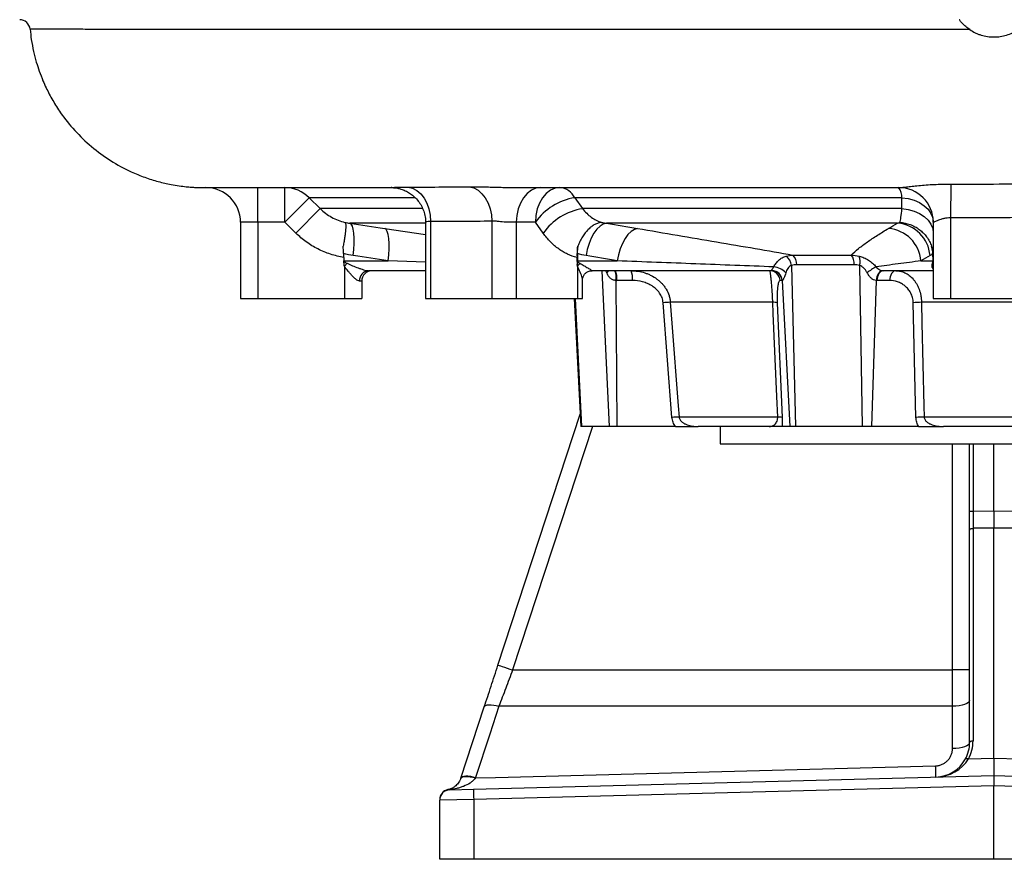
# Model space of a CAD drawing. Header units: millimetres. Extents: x 2377 to 3568, y 1016 to 5019.
# Tile 1 of 11: x 2410 to 2978, y 1016 to 1501. Entities that reach past the tile are written whole.
import ezdxf

# ---------------------------------------------------------------- set-up
doc = ezdxf.new("R2010")
doc.units = ezdxf.units.MM
doc.header["$LTSCALE"] = 2

msp = doc.modelspace()

# ---------------------------------------------------------------- linework, layer by layer
at = {"color": 7, "linetype": 'Continuous', "lineweight": 25}
for p, q in [((2947.56, 1405.77), (2947.46, 1386.23)), ((2517.47, 1403.71), (2517.5, 1403.71)), ((2547.46, 1383.71), (2547.46, 1403.71)), ((2563.09, 1383.71), (2563.09, 1403.71)), ((2624.45, 1403.71), (2624.38, 1403.71)), ((2563.09, 1383.71), (2577.1, 1397.85)), ((2577.1, 1397.85), (2583.46, 1391.55)), ((2730.46, 1397.85), (2734.94, 1391.55)), ((2919.38, 1391.55), (2919.35, 1397.85)), ((2569.45, 1377.4), (2583.46, 1391.55)), ((2919.38, 1391.55), (2734.94, 1391.55)), ((2537.46, 1383.71), (2537.46, 1339.71)), ((2563.09, 1383.71), (2547.46, 1383.71)), ((2547.46, 1383.71), (2547.46, 1339.71)), ((2569.45, 1377.4), (2563.09, 1383.71)), ((2644.27, 1383.76), (2644.27, 1339.71)), ((2647.19, 1384.12), (2647.19, 1339.71)), ((2682.55, 1384.3), (2682.55, 1339.71)), ((2707.74, 1383.71), (2696.69, 1383.71)), ((2696.69, 1383.71), (2696.69, 1339.71)), ((2712.24, 1377.4), (2707.74, 1383.71)), ((2916.79, 1383.13), (2748.83, 1383.13)), ((2937.46, 1383.71), (2937.46, 1339.71)), ((2947.46, 1386.23), (2947.46, 1339.71)), ((2596.95, 1365.58), (2597.17, 1361.4)), ((2731.96, 1365.58), (2732, 1361.4)), ((2856.34, 1364.74), (2890.12, 1364.74)), ((2937.07, 1365.58), (2937.23, 1361.4)), ((2597.17, 1361.4), (2622.79, 1361.4)), ((2597.17, 1361.25), (2597.17, 1361.4)), ((2597.46, 1358.25), (2598.95, 1359.98)), ((2731.95, 1358.37), (2731.76, 1363.41)), ((2732, 1361.4), (2754.98, 1361.4)), ((2891.73, 1359.12), (2858.6, 1359.12)), ((2930.37, 1361.4), (2937.23, 1361.4)), ((2597.46, 1358.25), (2597.46, 1339.71)), ((2644.27, 1355.71), (2611.41, 1355.71)), ((2732.05, 1358.25), (2732.05, 1339.71)), ((2844.27, 1355.71), (2740.38, 1355.71)), ((2855.62, 1358.76), (2857.85, 1265.71)), ((2894.92, 1358.76), (2896.4, 1265.71)), ((2937.46, 1355.71), (2908.57, 1355.71)), ((2607.46, 1349.71), (2606.18, 1349.71)), ((2607.46, 1349.71), (2607.46, 1339.71)), ((2734.98, 1339.71), (2734.98, 1350.46)), ((2754.25, 1350.03), (2754.83, 1265.71)), ((2763.78, 1350.02), (2754.7, 1350.02)), ((2850.22, 1350.02), (2849.02, 1350.02)), ((2850.27, 1350.03), (2854.65, 1265.71)), ((2904.57, 1350.03), (2901.88, 1265.71)), ((2912.19, 1350.02), (2904.92, 1350.02)), ((2537.46, 1339.71), (2547.46, 1339.71)), ((2547.46, 1339.71), (2597.46, 1339.71)), ((2597.46, 1339.71), (2607.46, 1339.71)), ((2644.27, 1339.71), (2647.19, 1339.71)), ((2647.19, 1339.71), (2682.55, 1339.71)), ((2682.55, 1339.71), (2696.69, 1339.71)), ((2696.69, 1339.71), (2732.05, 1339.71)), ((2730.15, 1339.71), (2734.03, 1265.71)), ((2732.05, 1339.71), (2734.98, 1339.71)), ((2786.58, 1270.98), (2781.49, 1337.24)), ((2844.8, 1337.45), (2785.64, 1337.45)), ((2847.36, 1337.24), (2850.2, 1270.98)), ((2927.48, 1270.98), (2925.88, 1337.24)), ((3014.29, 1337.45), (2930.64, 1337.45)), ((2937.46, 1339.71), (2947.46, 1339.71)), ((2947.46, 1339.71), (2997.46, 1339.71)), ((2686.13, 1127.87), (2733.66, 1272.8)), ((2847.64, 1271.19), (2790.72, 1271.19)), ((3012.71, 1271.19), (2932.22, 1271.19)), ((2734.32, 1265.71), (2734.03, 1265.71)), ((2750.28, 1265.71), (2734.32, 1265.71)), ((2754.83, 1265.71), (2750.28, 1265.71)), ((2788.7, 1265.71), (2754.83, 1265.71)), ((2842.75, 1265.71), (2801.62, 1265.71)), ((2814.46, 1265.71), (2814.46, 1255.71)), ((2854.65, 1265.71), (2850.2, 1265.71)), ((2857.85, 1265.71), (2854.65, 1265.71)), ((2896.4, 1265.71), (2857.85, 1265.71)), ((2901.88, 1265.71), (2896.4, 1265.71)), ((2928.98, 1265.71), (2901.88, 1265.71)), ((3001.54, 1265.71), (2943.38, 1265.71)), ((2814.46, 1255.71), (3130.46, 1255.71)), ((2958.46, 1216.9), (2958.46, 1255.71)), ((2972.46, 1216.95), (2972.46, 1255.71)), ((2958.46, 1216.9), (2960.43, 1216.9)), ((2958.46, 1205.9), (2958.46, 1216.9)), ((2960.43, 1216.9), (2972.46, 1216.95)), ((2972.46, 1216.95), (2972.46, 1206.95)), ((2972.46, 1216.95), (2984.5, 1216.9)), ((2958.46, 1083.21), (2958.46, 1205.9)), ((2972.46, 1206.95), (2960.43, 1206.9)), ((2960.43, 1206.9), (2960.43, 1084.21)), ((2972.46, 1074.09), (2972.46, 1206.95)), ((2984.5, 1206.9), (2972.46, 1206.95)), ((2664.75, 1062.67), (2678.24, 1103.81)), ((2955.47, 1072.76), (2956.28, 1074.38)), ((2957.76, 1073.7), (2972.46, 1074.09)), ((2972.46, 1074.09), (2972.46, 1064.09)), ((2972.46, 1074.09), (2987.17, 1073.7)), ((2672.06, 1056.22), (2972.46, 1064.09)), ((2972.46, 1064.09), (2972.46, 1058.09)), ((2972.46, 1064.09), (3272.86, 1056.22)), ((2972.46, 1058.09), (2672.11, 1050.23)), ((3272.81, 1050.23), (2972.46, 1058.09)), ((2972.46, 1015.71), (2972.46, 1058.09)), ((2658.31, 1055.86), (2672.06, 1056.22)), ((2672.11, 1050.23), (2652.46, 1049.87)), ((2652.46, 1015.71), (2652.46, 1049.87)), ((2672.11, 1050.23), (2672.11, 1015.71)), ((2672.11, 1015.71), (2652.46, 1015.71)), ((2972.46, 1015.71), (2672.11, 1015.71)), ((3272.81, 1015.71), (2972.46, 1015.71))]:
    msp.add_line(p, q, dxfattribs=at)
at = {"color": 8, "linetype": 'Continuous', "lineweight": 25}
for p, q in [((2642.53, 1391.55), (2583.46, 1391.55)), ((2644.27, 1383.13), (2600.52, 1383.13)), ((2620.71, 1380.1), (2644.27, 1376.62)), ((2644.27, 1360.66), (2622.79, 1361.4)), ((2746.09, 1355.71), (2750.28, 1265.71)), ((2730.62, 1339.71), (2734.32, 1265.71)), ((2960.43, 1255.71), (2960.43, 1216.9))]:
    msp.add_line(p, q, dxfattribs=at)
at = {"color": 7, "linetype": 'Continuous', "lineweight": 25, "flags": 128}
for points in [[(2624.77, 1403.7), (2624.45, 1403.71), (2624.45, 1403.71)], [(2634.27, 1404.05), (2636.85, 1403.4), (2639.3, 1402.08), (2641.54, 1400.14), (2643.48, 1397.65), (2645.06, 1394.7), (2646.24, 1391.38), (2646.95, 1387.82), (2647.19, 1384.12)], [(2669.71, 1404.2), (2672.26, 1403.5), (2674.68, 1402.15), (2676.89, 1400.19), (2678.81, 1397.71), (2680.39, 1394.77), (2681.56, 1391.49), (2682.29, 1387.96), (2682.55, 1384.3)], [(2710.83, 1403.71), (2708.07, 1403.33), (2705.42, 1402.19), (2702.98, 1400.34), (2700.83, 1397.85), (2699.08, 1394.82), (2697.77, 1391.36), (2696.96, 1387.61), (2696.69, 1383.71)], [(2721.88, 1403.71), (2719.12, 1403.33), (2716.47, 1402.19), (2714.03, 1400.34), (2711.88, 1397.85), (2710.12, 1394.82), (2708.82, 1391.36), (2708.01, 1387.61), (2707.74, 1383.71)], [(2919.35, 1397.85), (2922.97, 1397.37), (2926.4, 1396.42), (2929.54, 1395.04), (2932.26, 1393.27), (2934.48, 1391.18), (2936.12, 1388.84), (2937.12, 1386.32), (2937.46, 1383.71)], [(2919.38, 1391.55), (2922.99, 1391.06), (2926.42, 1390.11), (2929.55, 1388.72), (2932.27, 1386.96), (2934.48, 1384.87), (2936.12, 1382.53), (2937.12, 1380.01), (2937.46, 1377.4)], [(2602.6, 1364.42), (2602.97, 1367.98), (2603.16, 1371.39), (2603.15, 1374.54), (2602.96, 1377.31), (2602.59, 1379.62), (2602.05, 1381.4), (2601.35, 1382.58), (2600.52, 1383.13)], [(2748.83, 1383.13), (2746.94, 1382.58), (2745.05, 1381.4), (2743.23, 1379.62), (2741.53, 1377.31), (2740, 1374.54), (2738.71, 1371.39), (2737.7, 1367.98), (2736.98, 1364.42)], [(2622.79, 1361.4), (2623.16, 1364.95), (2623.34, 1368.35), (2623.34, 1371.49), (2623.15, 1374.26), (2622.77, 1376.58), (2622.23, 1378.36), (2621.53, 1379.55), (2620.71, 1380.1)], [(2766.77, 1380.1), (2764.88, 1379.55), (2763, 1378.36), (2761.18, 1376.58), (2759.49, 1374.26), (2757.98, 1371.49), (2756.69, 1368.35), (2755.68, 1364.95), (2754.98, 1361.4)], [(2908.42, 1355.71), (2907.72, 1355.62), (2907.03, 1355.31), (2906.4, 1354.8), (2905.82, 1354.1), (2905.34, 1353.23), (2904.96, 1352.25), (2904.7, 1351.17), (2904.57, 1350.03)], [(2908.57, 1355.71), (2907.88, 1355.6), (2907.22, 1355.28), (2906.6, 1354.76), (2906.06, 1354.06), (2905.6, 1353.21), (2905.26, 1352.22), (2905.03, 1351.15), (2904.92, 1350.02)], [(2915.84, 1355.71), (2915.15, 1355.6), (2914.49, 1355.28), (2913.87, 1354.76), (2913.33, 1354.06), (2912.87, 1353.21), (2912.52, 1352.22), (2912.29, 1351.15), (2912.19, 1350.02)], [(2785.64, 1337.45), (2786.56, 1325.5), (2790.22, 1277.68), (2790.72, 1271.19)], [(2847.64, 1271.19), (2847.13, 1283.14), (2845.07, 1330.96), (2844.8, 1337.45)], [(2930.64, 1337.45), (2930.92, 1325.5), (2932.06, 1277.68), (2932.22, 1271.19)], [(2958.46, 1205.9), (2958.5, 1206.09), (2958.61, 1206.28), (2958.79, 1206.45), (2959.04, 1206.6), (2959.33, 1206.72), (2959.67, 1206.82), (2960.04, 1206.88), (2960.43, 1206.9)], [(2686.13, 1127.87), (2686.29, 1127.82), (2686.77, 1127.66), (2687.55, 1127.41), (2688.6, 1127.06), (2689.88, 1126.64), (2691.34, 1126.16), (2692.93, 1125.64), (2694.58, 1125.1)], [(2958.46, 1125.12), (2958.27, 1125.12), (2957.71, 1125.12), (2956.8, 1125.12), (2955.58, 1125.12), (2954.08, 1125.12), (2952.37, 1125.12), (2950.51, 1125.12), (2948.58, 1125.12)], [(2686.7, 1104.18), (2681.41, 1088.06), (2673.21, 1063.04)], [(2678.24, 1103.81), (2678.55, 1104.28), (2679.13, 1104.64), (2679.96, 1104.89), (2681.01, 1105), (2682.26, 1104.99), (2683.65, 1104.84), (2685.15, 1104.57), (2686.7, 1104.18)], [(2958.46, 1107.66), (2958.27, 1106.98), (2957.71, 1106.33), (2956.8, 1105.72), (2955.57, 1105.2), (2954.07, 1104.76), (2952.36, 1104.44), (2950.5, 1104.23), (2948.57, 1104.16)], [(2948.57, 1079.71), (2948.57, 1098.45), (2948.57, 1104.16)], [(2958.46, 1083.21), (2958.27, 1082.53), (2957.71, 1081.88), (2956.8, 1081.27), (2955.57, 1080.75), (2954.07, 1080.31), (2952.36, 1079.99), (2950.5, 1079.78), (2948.57, 1079.71)], [(2958.46, 1083.21), (2958.5, 1083.4), (2958.61, 1083.59), (2958.79, 1083.76), (2959.04, 1083.91), (2959.33, 1084.03), (2959.67, 1084.13), (2960.04, 1084.18), (2960.43, 1084.21)], [(2673.1, 1062.73), (2684.69, 1063.03), (2764.66, 1065.14), (2938.83, 1069.71)], [(2938.99, 1063.21), (2938.99, 1063.33), (2938.98, 1063.67), (2938.96, 1064.23), (2938.95, 1065), (2938.92, 1065.95), (2938.89, 1067.07), (2938.86, 1068.34), (2938.83, 1069.71)], [(2956.04, 1073.66), (2956.13, 1073.77), (2956.27, 1073.86), (2956.45, 1073.92), (2956.66, 1073.94), (2956.91, 1073.93), (2957.18, 1073.88), (2957.46, 1073.81), (2957.76, 1073.7)], [(2664.69, 1062.51), (2665.01, 1062.97), (2665.59, 1063.32), (2666.42, 1063.54), (2667.47, 1063.64), (2668.7, 1063.6), (2670.08, 1063.44), (2671.57, 1063.14), (2673.1, 1062.73)], [(2664.75, 1062.67), (2665.06, 1063.14), (2665.64, 1063.5), (2666.47, 1063.74), (2667.52, 1063.86), (2668.77, 1063.84), (2670.16, 1063.7), (2671.66, 1063.42), (2673.21, 1063.04)]]:
    msp.add_lwpolyline(points, dxfattribs=at)
at = {"color": 8, "linetype": 'Continuous', "lineweight": 25, "flags": 128}
for points in [[(2748.91, 1354.45), (2749.46, 1355.11), (2749.86, 1355.71)], [(2740.67, 1265.71), (2722.26, 1209.55), (2694.58, 1125.1)], [(2948.58, 1125.12), (2948.58, 1145.12), (2948.59, 1225.12), (2948.6, 1255.71)]]:
    msp.add_lwpolyline(points, dxfattribs=at)
at = {"color": 7, "linetype": 'Continuous', "lineweight": 25}
for centre, radius, start, end in [((2409.95, 1494.71), 6, 5.0458, 89.983), ((2517.46, 1383.71), 20, 0, 89.9095), ((2563.07, 1383.98), 19.73, 44.6814, 89.9551), ((2720.98, 1393.18), 10.57, 26.2375, 85.1134), ((2917.46, 1383.71), 20, 0, 90), ((2911.09, 1398.43), 8.28, 356.0044, 39.6371), ((2736.03, 1363.59), 34.72, 99.2264, 144.5707), ((2740.54, 1357.27), 34.73, 99.2779, 144.5723), ((2915.21, 1362.71), 20.48, 4.793, 85.5789), ((2909.96, 1359.69), 20.47, 4.7674, 85.3905), ((2852.41, 1359.9), 6.23, 352.872, 50.9508), ((2884.27, 1360.03), 7.51, 353.0567, 38.78), ((2740.12, 1353.26), 9.49, 134.9633, 148.3268), ((2847.69, 1357.73), 7.99, 7.4321, 53.2513), ((2887.47, 1361.15), 7.82, 342.1846, 22.3793), ((2933.84, 1358.23), 3.62, 0.3042, 28.8959), ((2611.82, 1350.07), 5.65, 94.1927, 183.6537), ((2613.46, 1349.71), 6, 90, 180), ((2743.41, 1351.37), 11.37, 353.2086, 22.4547), ((2752.5, 1351.37), 11.37, 353.2086, 22.4547), ((2843.06, 1349.74), 5.97, 2.7383, 89.77), ((2844.28, 1349.72), 6, 3.0246, 90.5122), ((2844.25, 1349.74), 5.97, 2.7383, 89.77), ((2844.54, 1347.53), 10.42, 41.5971, 85.5225), ((2914.54, 1337.54), 22.75, 116.3339, 131.9595), ((2787.64, 1256.29), 81.19, 91.4126, 94.3473), ((2845.28, 1327.55), 9.92, 77.8845, 92.8139), ((2930.99, 1275.16), 62.3, 90.3291, 94.7052), ((2792.75, 1189.8), 81.41, 91.4249, 94.3461), ((2848.12, 1261.34), 9.86, 77.8557, 92.8008), ((2932.59, 1208.94), 62.25, 90.3411, 94.7077), ((2938.46, 1083.21), 20, 331.4861, 0), ((2938.43, 1084.21), 22, 331.4861, 0), ((2938.46, 1083.21), 20, 271.5, 331.4861), ((2658.46, 1050.11), 6, 101.6081, 180), ((2658.43, 1050.01), 5.97, 91.165, 179.693), ((2658.46, 1049.87), 6, 91.5, 180), ((2758.05, 1053.97), 86.02, 178.5019, 182.4981)]:
    msp.add_arc(centre, radius, start, end, dxfattribs=at)
at = {"color": 8, "linetype": 'Continuous', "lineweight": 25}
msp.add_arc((2742.78, 1351.74), 11.6, 351.5402, 20.0452, dxfattribs=at)
at = {"color": 7, "linetype": 'Continuous', "lineweight": 25}
for centre, major_axis, ratio, start_param, end_param in [((2641.85, 1361.71), (44.81, 0), 0.133894, 3.217654, 3.434373), ((2727.6, 1361.71), (-0.6, 5.98), 0.728603, 4.563091, 4.586793), ((2767.68, 1361.71), (35.78, 0), 0.16767, 3.217654, 3.434373), ((2931.46, 1361.71), (0, 6), 0.965926, 4.419609, 4.636327), ((2943.44, 1361.71), (6.11, 1.15), 0.963374, 3.001079, 3.024781), ((2641.85, 1361.71), (46.36, 0), 0.258819, 3.423774, 3.434373), ((2763.44, 1361.71), (32.78, 0), 0.366025, 3.423774, 3.434373), ((2843.69, 1361.71), (-0.62, 6), 0.215259, 3.084759, 3.119408), ((2908.75, 1361.71), (0.4, 5.99), 0.750031, 3.157374, 3.192023), ((2754.36, 1362.02), (12.71, -2.29), 0.927093, 4.869566, 4.904215), ((2849.63, 1362.02), (-0.6, 12), 0.140933, 3.134529, 3.169177), ((2905.1, 1362.02), (0.67, 11.99), 0.858017, 3.154768, 3.189417), ((2960.46, 1216.9), (0.01, 20), 0.001745, 1.570887, 2.094404), ((2938.46, 1083.21), (21.98, 0.58), 0.909507, 4.712389, 5.759345)]:
    msp.add_ellipse(centre, major_axis=major_axis, ratio=ratio, start_param=start_param, end_param=end_param, dxfattribs=at)
at = {"color": 8, "linetype": 'Continuous', "lineweight": 25}
for points, knots in [([(2958.49, 1494.98), (2956.38, 1494.98), (2944.63, 1494.98), (2923.23, 1494.98), (2894.39, 1494.98), (2865.46, 1494.98), (2836.52, 1494.98), (2807.68, 1494.98), (2781.68, 1494.98), (2758.48, 1494.98), (2737.94, 1494.98), (2717.71, 1494.98), (2695.67, 1494.98), (2672.06, 1494.99), (2647.19, 1494.99), (2623.01, 1494.98), (2599.67, 1494.98), (2577.24, 1494.98), (2557.95, 1494.98), (2541.48, 1494.98), (2529.86, 1495), (2518.7, 1495.01), (2508.01, 1495.03), (2494.6, 1495.05), (2480.98, 1495.07), (2467.57, 1495.09), (2455.51, 1495.12), (2444.92, 1495.14), (2435.84, 1495.16), (2429.1, 1495.18), (2424.23, 1495.2), (2420.8, 1495.21), (2418.27, 1495.23), (2416.68, 1495.24), (2415.93, 1495.26), (2416.01, 1495.26), (2416.03, 1495.27)], [0, 0, 0, 0, 0.007452, 0.041408, 0.075389, 0.109346, 0.144237, 0.179155, 0.214045, 0.240072, 0.266098, 0.292304, 0.31851, 0.35332, 0.388155, 0.422964, 0.458784, 0.494634, 0.530456, 0.556503, 0.582594, 0.595614, 0.621657, 0.647746, 0.682446, 0.717172, 0.751872, 0.787574, 0.823305, 0.859007, 0.884928, 0.910893, 0.936813, 0.962774, 0.988735, 1, 1, 1, 1]), ([(2638.34, 1397.85), (2634.47, 1397.85), (2625.93, 1397.85), (2614.45, 1397.85), (2603.83, 1397.85), (2594.91, 1397.85), (2587.55, 1397.85), (2581.67, 1397.85), (2578.55, 1397.85), (2577.26, 1397.85), (2577.1, 1397.85)], [0, 0, 0, 0, 0.121981, 0.268825, 0.416297, 0.556069, 0.696382, 0.838365, 0.980917, 1, 1, 1, 1]), ([(2647.19, 1384.12), (2646.71, 1384.11), (2645.49, 1384.1), (2644.39, 1383.84), (2644.39, 1383.78), (2644.39, 1383.76)], [0, 0, 0, 0, 0.282311, 0.709368, 1, 1, 1, 1]), ([(2937.46, 1356.67), (2937.25, 1356.95), (2936.53, 1357.9), (2936.81, 1359.12), (2937.01, 1359.98)], [0, 0, 0, 0, 0.296132, 1, 1, 1, 1]), ([(2734.95, 1350.46), (2734.91, 1350.84), (2734.82, 1351.98), (2733.77, 1354.77), (2732.61, 1357.11), (2732.05, 1358.25)], [0, 0, 0, 0, 0.206079, 0.613848, 1, 1, 1, 1]), ([(2748.91, 1354.45), (2748.78, 1354.74), (2748.59, 1355.2), (2748.35, 1355.58), (2748.26, 1355.71)], [0, 0, 0, 0, 0.6431436, 1, 1, 1, 1])]:
    msp.add_open_spline(points, degree=3, knots=knots, dxfattribs=at)
at = {"color": 7, "linetype": 'Continuous', "lineweight": 25}
for points, knots in [([(2415.98, 1495.26), (2416.18, 1493.23), (2416.62, 1488.88), (2417.87, 1482.53), (2419.43, 1476.46), (2421.26, 1470.83), (2423.17, 1465.88), (2425.15, 1461.46), (2427.03, 1457.69), (2429.03, 1454.06), (2431.2, 1450.47), (2435.18, 1444.5), (2441.58, 1436.46), (2451.25, 1427.15), (2462.21, 1419.12), (2472.73, 1413.41), (2482.08, 1409.6), (2489.79, 1407.17), (2496.52, 1405.62), (2501.98, 1404.71), (2506.02, 1404.22), (2509.2, 1403.96), (2511.79, 1403.81), (2513.13, 1403.77), (2514.57, 1403.73), (2516.04, 1403.71), (2516.98, 1403.71), (2517.47, 1403.71)], [0, 0, 0, 0, 0.035231, 0.075696, 0.111988, 0.143694, 0.178263, 0.203915, 0.227492, 0.25141, 0.275665, 0.300249, 0.375733, 0.453306, 0.532117, 0.610524, 0.66007, 0.706971, 0.750822, 0.77942, 0.804703, 0.828262, 0.851962, 0.885964, 0.922163, 0.959673, 1, 1, 1, 1]), ([(2958.49, 1494.98), (2957.7, 1495.51), (2956.95, 1496.08), (2955.9, 1496.98), (2955.56, 1497.28), (2954.91, 1497.9), (2954.61, 1498.21), (2954.05, 1498.8), (2953.78, 1499.09), (2953.33, 1499.62), (2953.13, 1499.86), (2952.8, 1500.27), (2952.68, 1500.43), (2952.51, 1500.65), (2952.46, 1500.71), (2952.46, 1500.71)], [0, 0, 0, 0, 0.25, 0.25, 0.375, 0.375, 0.5, 0.5, 0.625, 0.625, 0.75, 0.75, 0.875, 0.875, 1, 1, 1, 1]), ([(2958.49, 1494.98), (2959.51, 1494.29), (2960.58, 1493.68), (2962.26, 1492.88), (2962.83, 1492.63), (2963.99, 1492.18), (2964.57, 1491.98), (2966.34, 1491.44), (2967.54, 1491.17), (2969.37, 1490.89), (2969.99, 1490.83), (2971.23, 1490.73), (2971.85, 1490.71), (2973.71, 1490.71), (2974.94, 1490.8), (2977.37, 1491.17), (2978.58, 1491.44), (2982.16, 1492.53), (2984.38, 1493.59), (2986.44, 1494.98)], [0, 0, 0, 0, 0.125, 0.125, 0.1875, 0.1875, 0.25, 0.25, 0.375, 0.375, 0.4375, 0.4375, 0.5, 0.5, 0.625, 0.625, 0.75, 0.75, 1, 1, 1, 1]), ([(2917.87, 1403.71), (2918.05, 1403.71), (2918.27, 1403.72), (2918.81, 1403.76), (2919.12, 1403.79), (2920.17, 1403.89), (2921.01, 1403.99), (2922.46, 1404.16), (2922.98, 1404.22), (2924.07, 1404.35), (2924.65, 1404.42), (2926.44, 1404.62), (2927.71, 1404.76), (2930.42, 1405.02), (2931.86, 1405.15), (2934.82, 1405.37), (2936.34, 1405.47), (2939.46, 1405.62), (2941.06, 1405.69), (2944.29, 1405.76), (2945.92, 1405.78), (2947.56, 1405.77)], [0, 0, 0, 0, 0.0625, 0.0625, 0.125, 0.125, 0.25, 0.25, 0.3125, 0.3125, 0.375, 0.375, 0.5, 0.5, 0.625, 0.625, 0.75, 0.75, 0.875, 0.875, 1, 1, 1, 1]), ([(2517.5, 1403.71), (2517.51, 1403.71), (2517.57, 1403.71), (2517.74, 1403.71), (2517.81, 1403.71), (2517.98, 1403.71), (2518.07, 1403.71), (2518.18, 1403.71)], [0, 0, 0, 0, 0.5, 0.5, 0.75, 0.75, 1, 1, 1, 1]), ([(2518.18, 1403.71), (2518.18, 1403.71), (2518.44, 1403.71), (2519.13, 1403.71), (2520.3, 1403.71), (2520.94, 1403.71)], [0, 0, 0, 0, 0.000015, 0.447362, 1, 1, 1, 1]), ([(2520.94, 1403.71), (2521.51, 1403.71), (2523.21, 1403.71), (2526.4, 1403.71), (2530.82, 1403.71), (2536.03, 1403.71), (2543.2, 1403.71), (2552.83, 1403.71), (2565.43, 1403.71), (2580.08, 1403.71), (2596.38, 1403.71), (2611.23, 1403.71), (2620.96, 1403.71), (2624.45, 1403.71)], [0, 0, 0, 0, 0.031573, 0.095133, 0.175791, 0.261876, 0.349787, 0.467913, 0.586662, 0.706277, 0.827012, 0.937961, 1, 1, 1, 1]), ([(2624.38, 1403.71), (2624.38, 1403.71), (2624.39, 1403.71), (2624.41, 1403.71), (2624.42, 1403.71), (2624.47, 1403.72), (2624.52, 1403.72), (2624.71, 1403.74), (2624.89, 1403.76), (2625.35, 1403.8), (2625.64, 1403.82), (2626.31, 1403.86), (2626.7, 1403.89), (2627.98, 1403.95), (2629.01, 1403.99), (2631.42, 1404.04), (2632.77, 1404.05), (2634.27, 1404.05)], [0, 0, 0, 0, 0.03125, 0.03125, 0.0625, 0.0625, 0.125, 0.125, 0.25, 0.25, 0.375, 0.375, 0.5, 0.5, 0.75, 0.75, 1, 1, 1, 1]), ([(2624.77, 1403.7), (2624.92, 1403.7), (2625.35, 1403.7), (2626.55, 1403.61), (2628.2, 1403.36), (2630.31, 1402.84), (2632.67, 1401.94), (2635.14, 1400.59), (2637.52, 1398.81), (2639.71, 1396.57), (2641.58, 1393.91), (2643.04, 1390.91), (2643.96, 1387.58), (2644.36, 1385.15), (2644.25, 1383.84), (2644.25, 1383.77)], [0, 0, 0, 0, 0.025047, 0.068082, 0.123578, 0.190871, 0.276044, 0.36475, 0.458814, 0.559035, 0.662712, 0.768353, 0.875052, 0.99258, 1, 1, 1, 1]), ([(2669.71, 1404.2), (2671.53, 1404.22), (2673.52, 1404.22), (2676.73, 1404.17), (2677.85, 1404.15), (2680.13, 1404.1), (2681.29, 1404.07), (2683.66, 1404), (2684.87, 1403.97), (2686.72, 1403.91), (2687.35, 1403.89), (2688.6, 1403.86), (2689.22, 1403.84), (2691.1, 1403.79), (2692.35, 1403.77), (2694.23, 1403.73), (2694.85, 1403.73), (2695.79, 1403.72), (2696.11, 1403.71), (2696.74, 1403.71), (2697.05, 1403.71), (2697.36, 1403.71)], [0, 0, 0, 0, 0.25, 0.25, 0.375, 0.375, 0.5, 0.5, 0.625, 0.625, 0.6875, 0.6875, 0.75, 0.75, 0.875, 0.875, 0.9375, 0.9375, 0.96875, 0.96875, 1, 1, 1, 1]), ([(2697.36, 1403.71), (2697.36, 1403.71), (2699.08, 1403.71), (2700.67, 1403.71), (2702.26, 1403.71)], [0, 0, 0, 0, 0.0000225, 1, 1, 1, 1]), ([(2702.26, 1403.71), (2708.84, 1403.71), (2723.35, 1403.71), (2747, 1403.71), (2772.72, 1403.71), (2799.02, 1403.71), (2825.73, 1403.71), (2852.77, 1403.71), (2880.07, 1403.71), (2901.68, 1403.71), (2914.21, 1403.71), (2917.51, 1403.71)], [0, 0, 0, 0, 0.103899, 0.228973, 0.353008, 0.475861, 0.597486, 0.718102, 0.837952, 0.957263, 1, 1, 1, 1]), ([(2917.46, 1403.71), (2917.46, 1403.71), (2917.5, 1403.71), (2917.63, 1403.71), (2917.73, 1403.71), (2917.87, 1403.71)], [0, 0, 0, 0, 0.5, 0.5, 1, 1, 1, 1]), ([(2919.35, 1397.85), (2902.27, 1397.85), (2885.42, 1397.85), (2860.52, 1397.85), (2852.27, 1397.85), (2840, 1397.85), (2835.92, 1397.85), (2827.83, 1397.85), (2823.82, 1397.85), (2803.92, 1397.85), (2788.5, 1397.85), (2766.13, 1397.85), (2758.8, 1397.85), (2747.99, 1397.85), (2744.42, 1397.85), (2737.38, 1397.85), (2733.9, 1397.85), (2730.46, 1397.85)], [0, 0, 0, 0, 0.25, 0.25, 0.375, 0.375, 0.4375, 0.4375, 0.5, 0.5, 0.75, 0.75, 0.875, 0.875, 0.9375, 0.9375, 1, 1, 1, 1]), ([(2583.46, 1391.55), (2585.45, 1389.6), (2587.66, 1387.97), (2591.28, 1385.97), (2592.54, 1385.38), (2595.11, 1384.38), (2596.43, 1383.97), (2597.76, 1383.64)], [0, 0, 0, 0, 0.5, 0.5, 0.75, 0.75, 1, 1, 1, 1]), ([(2734.94, 1391.55), (2736.46, 1389.6), (2738.15, 1387.97), (2740.92, 1385.97), (2741.89, 1385.38), (2743.87, 1384.38), (2744.88, 1383.97), (2745.91, 1383.64)], [0, 0, 0, 0, 0.5, 0.5, 0.75, 0.75, 1, 1, 1, 1]), ([(2918.15, 1383.64), (2918.28, 1383.97), (2918.39, 1384.38), (2918.62, 1385.38), (2918.73, 1385.97), (2919.03, 1387.97), (2919.22, 1389.6), (2919.38, 1391.55)], [0, 0, 0, 0, 0.25, 0.25, 0.5, 0.5, 1, 1, 1, 1]), ([(2547.46, 1383.71), (2546.8, 1383.71), (2546.15, 1383.71), (2544.86, 1383.71), (2544.23, 1383.71), (2543.03, 1383.71), (2542.45, 1383.71), (2541.35, 1383.71), (2540.85, 1383.71), (2539.93, 1383.71), (2539.51, 1383.71), (2538.78, 1383.71), (2538.48, 1383.71), (2538.1, 1383.71), (2537.99, 1383.71), (2537.8, 1383.71), (2537.72, 1383.71), (2537.53, 1383.71), (2537.46, 1383.71), (2537.46, 1383.71)], [0, 0, 0, 0, 0.125, 0.125, 0.25, 0.25, 0.375, 0.375, 0.5, 0.5, 0.625, 0.625, 0.75, 0.75, 0.8125, 0.8125, 0.875, 0.875, 1, 1, 1, 1]), ([(2597.76, 1383.64), (2597.79, 1383.63), (2597.82, 1383.61), (2597.87, 1383.56), (2597.89, 1383.53), (2597.96, 1383.43), (2598, 1383.34), (2598.11, 1383.03), (2598.16, 1382.75), (2598.21, 1382.23), (2598.22, 1382.04), (2598.23, 1381.62), (2598.24, 1381.39), (2598.23, 1380.67), (2598.2, 1380.13), (2598.11, 1378.92), (2598.04, 1378.24), (2597.87, 1376.81), (2597.77, 1376.05), (2597.53, 1374.43), (2597.39, 1373.57), (2597.08, 1371.78), (2596.91, 1370.86), (2596.72, 1369.91)], [0, 0, 0, 0, 0.03125, 0.03125, 0.0625, 0.0625, 0.125, 0.125, 0.25, 0.25, 0.3125, 0.3125, 0.375, 0.375, 0.5, 0.5, 0.625, 0.625, 0.75, 0.75, 0.875, 0.875, 1, 1, 1, 1]), ([(2682.55, 1384.3), (2676.66, 1384.22), (2670.76, 1384.17), (2658.98, 1384.12), (2653.09, 1384.11), (2647.19, 1384.12)], [0, 0, 0, 0, 0.5, 0.5, 1, 1, 1, 1]), ([(2696.69, 1383.71), (2696.22, 1383.71), (2695.72, 1383.71), (2694.62, 1383.71), (2694.03, 1383.71), (2693.13, 1383.71), (2692.82, 1383.71), (2692.19, 1383.71), (2691.87, 1383.71), (2690.9, 1383.74), (2690.26, 1383.78), (2688.96, 1383.9), (2688.3, 1383.96), (2687.02, 1384.09), (2686.4, 1384.15), (2685.49, 1384.23), (2685.19, 1384.25), (2684.61, 1384.28), (2684.33, 1384.3), (2683.52, 1384.32), (2683.02, 1384.32), (2682.55, 1384.3)], [0, 0, 0, 0, 0.125, 0.125, 0.25, 0.25, 0.3125, 0.3125, 0.375, 0.375, 0.5, 0.5, 0.625, 0.625, 0.75, 0.75, 0.8125, 0.8125, 0.875, 0.875, 1, 1, 1, 1]), ([(2745.91, 1383.64), (2745.76, 1383.63), (2745.59, 1383.61), (2745.27, 1383.56), (2745.11, 1383.53), (2744.63, 1383.43), (2744.31, 1383.34), (2743.34, 1383.03), (2742.69, 1382.75), (2741.71, 1382.23), (2741.38, 1382.04), (2740.74, 1381.62), (2740.42, 1381.39), (2739.47, 1380.67), (2738.85, 1380.13), (2737.64, 1378.92), (2737.04, 1378.24), (2735.92, 1376.81), (2735.38, 1376.05), (2734.38, 1374.43), (2733.9, 1373.57), (2733.02, 1371.78), (2732.61, 1370.86), (2732.25, 1369.91)], [0, 0, 0, 0, 0.03125, 0.03125, 0.0625, 0.0625, 0.125, 0.125, 0.25, 0.25, 0.3125, 0.3125, 0.375, 0.375, 0.5, 0.5, 0.625, 0.625, 0.75, 0.75, 0.875, 0.875, 1, 1, 1, 1]), ([(2918.15, 1383.64), (2918.4, 1383.63), (2918.66, 1383.61), (2919.16, 1383.56), (2919.41, 1383.53), (2920.17, 1383.43), (2920.66, 1383.34), (2922.14, 1383.03), (2923.11, 1382.75), (2924.54, 1382.23), (2925.02, 1382.04), (2925.94, 1381.62), (2926.4, 1381.39), (2927.73, 1380.67), (2928.58, 1380.13), (2930.2, 1378.92), (2930.98, 1378.24), (2932.4, 1376.81), (2933.05, 1376.05), (2934.24, 1374.43), (2934.77, 1373.57), (2935.71, 1371.78), (2936.11, 1370.86), (2936.43, 1369.91)], [0, 0, 0, 0, 0.03125, 0.03125, 0.0625, 0.0625, 0.125, 0.125, 0.25, 0.25, 0.3125, 0.3125, 0.375, 0.375, 0.5, 0.5, 0.625, 0.625, 0.75, 0.75, 0.875, 0.875, 1, 1, 1, 1]), ([(2947.46, 1386.23), (2946.79, 1386.24), (2946.13, 1386.21), (2945.15, 1386.11), (2944.82, 1386.06), (2944.19, 1385.96), (2943.89, 1385.9), (2942.99, 1385.7), (2942.42, 1385.54), (2941.35, 1385.19), (2940.85, 1385.01), (2939.95, 1384.64), (2939.53, 1384.46), (2938.81, 1384.15), (2938.5, 1384.01), (2938.12, 1383.85), (2938, 1383.81), (2937.81, 1383.74), (2937.73, 1383.72), (2937.6, 1383.71), (2937.55, 1383.71), (2937.48, 1383.71), (2937.46, 1383.71), (2937.46, 1383.71)], [0, 0, 0, 0, 0.125, 0.125, 0.1875, 0.1875, 0.25, 0.25, 0.375, 0.375, 0.5, 0.5, 0.625, 0.625, 0.75, 0.75, 0.8125, 0.8125, 0.875, 0.875, 0.9375, 0.9375, 1, 1, 1, 1]), ([(2997.46, 1386.56), (2989.13, 1386.41), (2980.8, 1386.3), (2964.13, 1386.2), (2955.8, 1386.19), (2947.46, 1386.23)], [0, 0, 0, 0, 0.5, 0.5, 1, 1, 1, 1]), ([(2597.06, 1363.41), (2594.45, 1363.83), (2591.9, 1364.44), (2588.17, 1365.66), (2586.94, 1366.11), (2584.51, 1367.11), (2583.31, 1367.66), (2579.78, 1369.45), (2577.56, 1370.81), (2573.33, 1373.86), (2571.33, 1375.54), (2569.45, 1377.4)], [0, 0, 0, 0, 0.25, 0.25, 0.375, 0.375, 0.5, 0.5, 0.75, 0.75, 1, 1, 1, 1]), ([(2731.76, 1363.41), (2729.92, 1363.83), (2728.11, 1364.44), (2725.47, 1365.66), (2724.61, 1366.11), (2722.89, 1367.11), (2722.04, 1367.66), (2719.55, 1369.45), (2717.97, 1370.81), (2714.98, 1373.86), (2713.57, 1375.54), (2712.24, 1377.4)], [0, 0, 0, 0, 0.25, 0.25, 0.375, 0.375, 0.5, 0.5, 0.75, 0.75, 1, 1, 1, 1]), ([(2766.77, 1380.1), (2774.47, 1378.81), (2782.12, 1377.52), (2797.33, 1374.94), (2804.87, 1373.66), (2819.85, 1371.1), (2827.27, 1369.82), (2841.94, 1367.28), (2849.2, 1366.01), (2856.34, 1364.74)], [0, 0, 0, 0, 0.25, 0.25, 0.5, 0.5, 0.75, 0.75, 1, 1, 1, 1]), ([(2890.12, 1364.74), (2891.35, 1366.01), (2892.79, 1367.28), (2895.92, 1369.82), (2897.63, 1371.1), (2901.27, 1373.66), (2903.2, 1374.95), (2907.26, 1377.52), (2909.39, 1378.81), (2911.61, 1380.1)], [0, 0, 0, 0, 0.25, 0.25, 0.5, 0.5, 0.75, 0.75, 1, 1, 1, 1]), ([(2597.32, 1358.37), (2597.3, 1358.85), (2597.27, 1359.33), (2597.22, 1360.29), (2597.2, 1360.77), (2597.17, 1361.25)], [0, 0, 0, 0, 0.5, 0.5, 1, 1, 1, 1]), ([(2598.95, 1359.98), (2600, 1359.51), (2601.07, 1359.06), (2603.21, 1358.18), (2604.29, 1357.75), (2605.9, 1357.15), (2606.43, 1356.96), (2607.5, 1356.59), (2608.04, 1356.42), (2609.08, 1356.11), (2609.59, 1355.98), (2610.32, 1355.83), (2610.55, 1355.79), (2611, 1355.73), (2611.21, 1355.71), (2611.41, 1355.71)], [0, 0, 0, 0, 0.25, 0.25, 0.5, 0.5, 0.625, 0.625, 0.75, 0.75, 0.875, 0.875, 0.9375, 0.9375, 1, 1, 1, 1]), ([(2731.95, 1358.37), (2731.93, 1358.85), (2731.93, 1359.33), (2731.96, 1360.29), (2731.99, 1360.77), (2732, 1361.25)], [0, 0, 0, 0, 0.5, 0.5, 1, 1, 1, 1]), ([(2733.42, 1359.98), (2734.26, 1359.51), (2735.07, 1359.06), (2736.6, 1358.18), (2737.32, 1357.75), (2738.3, 1357.15), (2738.61, 1356.96), (2739.18, 1356.59), (2739.45, 1356.42), (2739.9, 1356.11), (2740.09, 1355.98), (2740.28, 1355.83), (2740.33, 1355.79), (2740.39, 1355.73), (2740.4, 1355.71), (2740.38, 1355.71)], [0, 0, 0, 0, 0.25, 0.25, 0.5, 0.5, 0.625, 0.625, 0.75, 0.75, 0.875, 0.875, 0.9375, 0.9375, 1, 1, 1, 1]), ([(2845.35, 1357.92), (2830.41, 1358.5), (2815.39, 1359.08), (2785.25, 1360.23), (2770.14, 1360.81), (2754.98, 1361.4)], [0, 0, 0, 0, 0.5, 0.5, 1, 1, 1, 1]), ([(2845.35, 1357.92), (2845.74, 1358.69), (2846.18, 1359.4), (2846.91, 1360.37), (2847.17, 1360.69), (2847.71, 1361.28), (2848, 1361.56), (2848.9, 1362.36), (2849.54, 1362.81), (2850.93, 1363.58), (2851.68, 1363.9), (2852.47, 1364.13)], [0, 0, 0, 0, 0.25, 0.25, 0.375, 0.375, 0.5, 0.5, 0.75, 0.75, 1, 1, 1, 1]), ([(2894.7, 1364.13), (2895.65, 1363.9), (2896.57, 1363.59), (2897.91, 1363.01), (2898.35, 1362.8), (2899.22, 1362.34), (2899.65, 1362.09), (2900.9, 1361.3), (2901.68, 1360.71), (2903.14, 1359.4), (2903.83, 1358.69), (2904.45, 1357.92)], [0, 0, 0, 0, 0.25, 0.25, 0.375, 0.375, 0.5, 0.5, 0.75, 0.75, 1, 1, 1, 1]), ([(2930.37, 1361.4), (2925.86, 1360.81), (2921.44, 1360.23), (2912.77, 1359.08), (2908.53, 1358.5), (2904.45, 1357.92)], [0, 0, 0, 0, 0.5, 0.5, 1, 1, 1, 1]), ([(2606.18, 1349.71), (2605.89, 1349.71), (2605.56, 1349.81), (2604.85, 1350.18), (2604.48, 1350.44), (2603.72, 1351.03), (2603.34, 1351.37), (2602.58, 1352.1), (2602.2, 1352.49), (2601.44, 1353.3), (2601.07, 1353.72), (2600.33, 1354.58), (2599.96, 1355.03), (2598.86, 1356.38), (2598.15, 1357.3), (2597.46, 1358.25)], [0, 0, 0, 0, 0.125, 0.125, 0.25, 0.25, 0.375, 0.375, 0.5, 0.5, 0.625, 0.625, 0.75, 0.75, 1, 1, 1, 1]), ([(2735, 1350.47), (2734.99, 1350.59), (2734.98, 1351.07), (2735.28, 1352.31), (2736.1, 1353.74), (2737.44, 1354.94), (2739.01, 1355.63), (2740.02, 1355.68), (2740.48, 1355.7)], [0, 0, 0, 0, 0.062745, 0.238302, 0.432896, 0.633612, 0.833965, 1, 1, 1, 1]), ([(2754.25, 1350.03), (2753.62, 1350.06), (2753.01, 1350.21), (2751.87, 1350.71), (2751.38, 1351.05), (2750.71, 1351.66), (2750.5, 1351.88), (2750.12, 1352.35), (2749.94, 1352.59), (2749.44, 1353.35), (2749.15, 1353.89), (2748.91, 1354.45)], [0, 0, 0, 0, 0.25, 0.25, 0.5, 0.5, 0.625, 0.625, 0.75, 0.75, 1, 1, 1, 1]), ([(2763, 1355.71), (2764.34, 1355.71), (2765.67, 1355.61), (2768.28, 1355.21), (2769.57, 1354.91), (2771.47, 1354.31), (2772.1, 1354.09), (2773.34, 1353.58), (2773.94, 1353.31), (2775.71, 1352.41), (2776.84, 1351.72), (2778.44, 1350.52), (2778.96, 1350.1), (2779.95, 1349.2), (2780.42, 1348.73), (2781.31, 1347.75), (2781.74, 1347.24), (2782.53, 1346.17), (2782.9, 1345.61), (2783.92, 1343.88), (2784.47, 1342.67), (2785.08, 1340.76), (2785.24, 1340.1), (2785.5, 1338.79), (2785.59, 1338.12), (2785.64, 1337.45)], [0, 0, 0, 0, 0.125, 0.125, 0.25, 0.25, 0.3125, 0.3125, 0.375, 0.375, 0.5, 0.5, 0.5625, 0.5625, 0.625, 0.625, 0.6875, 0.6875, 0.75, 0.75, 0.875, 0.875, 0.9375, 0.9375, 1, 1, 1, 1]), ([(2844.8, 1337.45), (2844.74, 1338.8), (2844.67, 1340.1), (2844.56, 1342), (2844.52, 1342.63), (2844.45, 1343.85), (2844.41, 1344.44), (2844.33, 1345.59), (2844.28, 1346.14), (2844.2, 1347.22), (2844.16, 1347.74), (2844.04, 1349.22), (2843.95, 1350.1), (2843.79, 1351.7), (2843.71, 1352.41), (2843.56, 1353.6), (2843.49, 1354.1), (2843.39, 1354.7), (2843.36, 1354.88), (2843.29, 1355.18), (2843.26, 1355.31), (2843.18, 1355.61), (2843.13, 1355.71), (2843.08, 1355.71)], [0, 0, 0, 0, 0.125, 0.125, 0.1875, 0.1875, 0.25, 0.25, 0.3125, 0.3125, 0.375, 0.375, 0.5, 0.5, 0.625, 0.625, 0.75, 0.75, 0.8125, 0.8125, 0.875, 0.875, 1, 1, 1, 1]), ([(2844.23, 1355.71), (2844.15, 1355.73), (2844.12, 1355.77), (2844.15, 1355.95), (2844.22, 1356.09), (2844.39, 1356.36), (2844.45, 1356.47), (2844.61, 1356.71), (2844.7, 1356.84), (2844.96, 1357.26), (2845.16, 1357.57), (2845.35, 1357.92)], [0, 0, 0, 0, 0.25, 0.25, 0.5, 0.5, 0.625, 0.625, 0.75, 0.75, 1, 1, 1, 1]), ([(2852.33, 1354.45), (2852.17, 1353.89), (2851.99, 1353.35), (2851.61, 1352.34), (2851.41, 1351.87), (2851.11, 1351.26), (2851.02, 1351.07), (2850.83, 1350.73), (2850.74, 1350.58), (2850.57, 1350.33), (2850.5, 1350.24), (2850.37, 1350.09), (2850.31, 1350.05), (2850.27, 1350.03)], [0, 0, 0, 0, 0.25, 0.25, 0.5, 0.5, 0.625, 0.625, 0.75, 0.75, 0.875, 0.875, 1, 1, 1, 1]), ([(2855.62, 1358.76), (2855.17, 1358.59), (2854.77, 1358.35), (2854.06, 1357.77), (2853.76, 1357.42), (2853.23, 1356.66), (2853, 1356.24), (2852.62, 1355.38), (2852.47, 1354.92), (2852.33, 1354.45)], [0, 0, 0, 0, 0.25, 0.25, 0.5, 0.5, 0.75, 0.75, 1, 1, 1, 1]), ([(2899.33, 1354.45), (2899.09, 1354.92), (2898.82, 1355.38), (2898.22, 1356.25), (2897.89, 1356.66), (2897.15, 1357.42), (2896.74, 1357.77), (2895.87, 1358.35), (2895.4, 1358.59), (2894.92, 1358.76)], [0, 0, 0, 0, 0.25, 0.25, 0.5, 0.5, 0.75, 0.75, 1, 1, 1, 1]), ([(2904.57, 1350.03), (2904.06, 1350.06), (2903.54, 1350.21), (2902.5, 1350.71), (2902.01, 1351.05), (2901.33, 1351.66), (2901.11, 1351.88), (2900.7, 1352.35), (2900.5, 1352.59), (2899.95, 1353.35), (2899.62, 1353.89), (2899.33, 1354.45)], [0, 0, 0, 0, 0.25, 0.25, 0.5, 0.5, 0.625, 0.625, 0.75, 0.75, 1, 1, 1, 1]), ([(2904.45, 1357.92), (2904.74, 1357.57), (2905.06, 1357.26), (2905.75, 1356.7), (2906.12, 1356.46), (2906.84, 1356.09), (2907.21, 1355.95), (2907.86, 1355.77), (2908.15, 1355.73), (2908.42, 1355.71)], [0, 0, 0, 0, 0.25, 0.25, 0.5, 0.5, 0.75, 0.75, 1, 1, 1, 1]), ([(2915.84, 1355.71), (2916.76, 1355.71), (2917.65, 1355.61), (2919.42, 1355.21), (2920.29, 1354.91), (2921.56, 1354.31), (2921.99, 1354.09), (2922.81, 1353.58), (2923.21, 1353.31), (2924.38, 1352.41), (2925.12, 1351.72), (2926.17, 1350.52), (2926.51, 1350.1), (2927.15, 1349.2), (2927.45, 1348.73), (2928.02, 1347.75), (2928.29, 1347.24), (2928.8, 1346.17), (2929.03, 1345.61), (2929.67, 1343.88), (2930, 1342.67), (2930.35, 1340.76), (2930.45, 1340.1), (2930.58, 1338.79), (2930.62, 1338.12), (2930.64, 1337.45)], [0, 0, 0, 0, 0.125, 0.125, 0.25, 0.25, 0.3125, 0.3125, 0.375, 0.375, 0.5, 0.5, 0.5625, 0.5625, 0.625, 0.625, 0.6875, 0.6875, 0.75, 0.75, 0.875, 0.875, 0.9375, 0.9375, 1, 1, 1, 1]), ([(2781.49, 1337.24), (2781.45, 1337.75), (2781.38, 1338.25), (2781.16, 1339.23), (2781.01, 1339.72), (2780.48, 1341.12), (2780.01, 1342), (2778.86, 1343.66), (2778.2, 1344.4), (2776.74, 1345.75), (2775.93, 1346.37), (2774.25, 1347.43), (2773.37, 1347.89), (2771.55, 1348.67), (2770.6, 1349), (2767.73, 1349.77), (2765.78, 1350.02), (2763.78, 1350.02)], [0, 0, 0, 0, 0.0625, 0.0625, 0.125, 0.125, 0.25, 0.25, 0.375, 0.375, 0.5, 0.5, 0.625, 0.625, 0.75, 0.75, 1, 1, 1, 1]), ([(2849.02, 1350.02), (2848.89, 1350.02), (2848.76, 1349.96), (2848.52, 1349.7), (2848.4, 1349.51), (2848.17, 1348.99), (2848.07, 1348.67), (2847.92, 1348.08), (2847.87, 1347.87), (2847.78, 1347.4), (2847.74, 1347.15), (2847.61, 1346.35), (2847.54, 1345.75), (2847.42, 1344.39), (2847.37, 1343.63), (2847.32, 1342.4), (2847.31, 1341.98), (2847.3, 1341.09), (2847.29, 1340.63), (2847.3, 1339.22), (2847.32, 1338.25), (2847.36, 1337.24)], [0, 0, 0, 0, 0.125, 0.125, 0.25, 0.25, 0.375, 0.375, 0.4375, 0.4375, 0.5, 0.5, 0.625, 0.625, 0.75, 0.75, 0.8125, 0.8125, 0.875, 0.875, 1, 1, 1, 1]), ([(2925.88, 1337.24), (2925.87, 1337.75), (2925.83, 1338.25), (2925.69, 1339.23), (2925.59, 1339.72), (2925.22, 1341.12), (2924.88, 1342), (2924.02, 1343.66), (2923.52, 1344.4), (2922.4, 1345.75), (2921.78, 1346.37), (2920.47, 1347.43), (2919.79, 1347.89), (2918.36, 1348.67), (2917.61, 1349), (2915.34, 1349.77), (2913.79, 1350.02), (2912.19, 1350.02)], [0, 0, 0, 0, 0.0625, 0.0625, 0.125, 0.125, 0.25, 0.25, 0.375, 0.375, 0.5, 0.5, 0.625, 0.625, 0.75, 0.75, 1, 1, 1, 1]), ([(2788.7, 1265.71), (2788.4, 1266.09), (2788.13, 1266.49), (2787.64, 1267.31), (2787.42, 1267.75), (2786.88, 1269.09), (2786.65, 1270.01), (2786.58, 1270.98)], [0, 0, 0, 0, 0.25, 0.25, 0.5, 0.5, 1, 1, 1, 1]), ([(2790.72, 1271.19), (2790.75, 1270.89), (2790.81, 1270.6), (2791.01, 1270.04), (2791.14, 1269.77), (2791.61, 1269.03), (2792, 1268.62), (2792.88, 1267.9), (2793.34, 1267.61), (2794.31, 1267.09), (2794.81, 1266.88), (2796.34, 1266.33), (2797.39, 1266.09), (2799.5, 1265.78), (2800.56, 1265.71), (2801.62, 1265.71)], [0, 0, 0, 0, 0.0625, 0.0625, 0.125, 0.125, 0.25, 0.25, 0.375, 0.375, 0.5, 0.5, 0.75, 0.75, 1, 1, 1, 1]), ([(2842.75, 1265.71), (2843.27, 1265.71), (2843.78, 1265.78), (2844.79, 1266.09), (2845.28, 1266.33), (2845.98, 1266.88), (2846.21, 1267.09), (2846.64, 1267.61), (2846.84, 1267.9), (2847.21, 1268.62), (2847.37, 1269.03), (2847.54, 1269.77), (2847.59, 1270.04), (2847.64, 1270.59), (2847.65, 1270.89), (2847.64, 1271.19)], [0, 0, 0, 0, 0.25, 0.25, 0.5, 0.5, 0.625, 0.625, 0.75, 0.75, 0.875, 0.875, 0.9375, 0.9375, 1, 1, 1, 1]), ([(2850.2, 1270.98), (2850.24, 1270.01), (2850.26, 1269.09), (2850.26, 1267.75), (2850.25, 1267.31), (2850.23, 1266.49), (2850.21, 1266.09), (2850.2, 1265.71)], [0, 0, 0, 0, 0.5, 0.5, 0.75, 0.75, 1, 1, 1, 1]), ([(2928.98, 1265.71), (2928.76, 1266.09), (2928.55, 1266.49), (2928.19, 1267.31), (2928.03, 1267.75), (2927.65, 1269.09), (2927.5, 1270.01), (2927.48, 1270.98)], [0, 0, 0, 0, 0.25, 0.25, 0.5, 0.5, 1, 1, 1, 1]), ([(2932.22, 1271.19), (2932.22, 1270.89), (2932.28, 1270.6), (2932.45, 1270.04), (2932.58, 1269.77), (2933.04, 1269.03), (2933.42, 1268.62), (2934.3, 1267.9), (2934.78, 1267.61), (2935.77, 1267.09), (2936.28, 1266.88), (2937.86, 1266.33), (2938.94, 1266.09), (2941.15, 1265.78), (2942.26, 1265.71), (2943.38, 1265.71)], [0, 0, 0, 0, 0.0625, 0.0625, 0.125, 0.125, 0.25, 0.25, 0.375, 0.375, 0.5, 0.5, 0.75, 0.75, 1, 1, 1, 1]), ([(2788.7, 1265.71), (2789.97, 1265.71), (2791.16, 1265.71), (2793.46, 1265.71), (2794.54, 1265.71), (2796.62, 1265.71), (2797.64, 1265.71), (2799.64, 1265.71), (2800.63, 1265.71), (2801.62, 1265.71)], [0, 0, 0, 0, 0.25, 0.25, 0.5, 0.5, 0.75, 0.75, 1, 1, 1, 1]), ([(2850.2, 1265.71), (2850.03, 1265.71), (2849.63, 1265.71), (2848.56, 1265.71), (2847.92, 1265.71), (2846.53, 1265.71), (2845.8, 1265.71), (2844.29, 1265.71), (2843.52, 1265.71), (2842.75, 1265.71)], [0, 0, 0, 0, 0.25, 0.25, 0.5, 0.5, 0.75, 0.75, 1, 1, 1, 1]), ([(2928.98, 1265.71), (2929.99, 1265.71), (2931.12, 1265.71), (2933.5, 1265.71), (2934.72, 1265.71), (2937.17, 1265.71), (2938.41, 1265.71), (2940.89, 1265.71), (2942.14, 1265.71), (2943.38, 1265.71)], [0, 0, 0, 0, 0.25, 0.25, 0.5, 0.5, 0.75, 0.75, 1, 1, 1, 1]), ([(2678.24, 1103.81), (2679.52, 1107.71), (2680.81, 1111.66), (2683.44, 1119.68), (2684.78, 1123.75), (2686.13, 1127.87)], [0, 0, 0, 0, 0.5, 0.5, 1, 1, 1, 1]), ([(2694.58, 1125.1), (2693.23, 1121.53), (2691.9, 1118), (2689.93, 1112.77), (2689.28, 1111.03), (2687.98, 1107.58), (2687.33, 1105.87), (2686.7, 1104.18)], [0, 0, 0, 0, 0.5, 0.5, 0.75, 0.75, 1, 1, 1, 1]), ([(2694.58, 1125.1), (2715.7, 1125.11), (2736.83, 1125.11), (2757.95, 1125.12), (2782.19, 1125.12), (2806.44, 1125.13), (2830.68, 1125.13), (2869.98, 1125.13), (2909.28, 1125.13), (2948.58, 1125.12)], [0.0046804, 0.0046804, 0.0046804, 0.0046804, 0.0363674, 0.0363674, 0.0363674, 0.0727349, 0.0727349, 0.0727349, 0.1316882, 0.1316882, 0.1316882, 0.1316882]), ([(2948.57, 1104.16), (2925.95, 1104.17), (2903.34, 1104.17), (2880.72, 1104.18), (2854.81, 1104.18), (2828.89, 1104.19), (2802.98, 1104.19), (2764.22, 1104.19), (2725.46, 1104.19), (2686.7, 1104.18)], [0.0049481, 0.0049481, 0.0049481, 0.0049481, 0.0388736, 0.0388736, 0.0388736, 0.0777471, 0.0777471, 0.0777471, 0.1358916, 0.1358916, 0.1358916, 0.1358916]), ([(2938.83, 1069.71), (2939.5, 1069.73), (2940.15, 1069.81), (2941.44, 1070.11), (2942.08, 1070.32), (2943.28, 1070.86), (2943.84, 1071.19), (2944.64, 1071.76), (2944.9, 1071.96), (2945.38, 1072.39), (2945.62, 1072.61), (2946.27, 1073.31), (2946.67, 1073.82), (2947.35, 1074.89), (2947.64, 1075.46), (2948.1, 1076.62), (2948.27, 1077.23), (2948.51, 1078.46), (2948.57, 1079.08), (2948.57, 1079.71)], [0, 0, 0, 0, 0.125, 0.125, 0.25, 0.25, 0.375, 0.375, 0.4375, 0.4375, 0.5, 0.5, 0.625, 0.625, 0.75, 0.75, 0.875, 0.875, 1, 1, 1, 1]), ([(2664.69, 1062.51), (2664.49, 1061.91), (2664.25, 1061.4), (2663.73, 1060.46), (2663.45, 1060.05), (2662.56, 1058.91), (2661.94, 1058.31), (2660.65, 1057.33), (2659.98, 1056.95), (2658.63, 1056.35), (2657.95, 1056.13), (2657.26, 1055.99)], [0, 0, 0, 0, 0.125, 0.125, 0.25, 0.25, 0.5, 0.5, 0.75, 0.75, 1, 1, 1, 1]), ([(2673.1, 1062.73), (2672.68, 1062.11), (2672.2, 1061.57), (2671.15, 1060.6), (2670.59, 1060.17), (2668.82, 1058.98), (2667.58, 1058.37), (2665.65, 1057.61), (2664.99, 1057.38), (2663.67, 1056.97), (2663.01, 1056.8), (2661.01, 1056.34), (2659.67, 1056.12), (2658.31, 1055.97)], [0, 0, 0, 0, 0.125, 0.125, 0.25, 0.25, 0.5, 0.5, 0.625, 0.625, 0.75, 0.75, 1, 1, 1, 1])]:
    msp.add_open_spline(points, degree=3, knots=knots, dxfattribs=at)
for points in [[(2947.56, 1405.77), (2964.07, 1405.7), (2980.59, 1405.78), (2997.09, 1406.04)], [(2634.27, 1404.05), (2645.97, 1404.03), (2657.78, 1404.07), (2669.71, 1404.2)], [(2597.76, 1383.64), (2598.68, 1383.43), (2599.6, 1383.26), (2600.52, 1383.13)], [(2600.52, 1383.13), (2607.25, 1382.12), (2613.98, 1381.11), (2620.71, 1380.1)], [(2745.91, 1383.64), (2746.87, 1383.43), (2747.85, 1383.26), (2748.83, 1383.13)], [(2748.83, 1383.13), (2754.81, 1382.12), (2760.79, 1381.11), (2766.77, 1380.1)], [(2911.61, 1380.1), (2913.33, 1381.11), (2915.06, 1382.12), (2916.79, 1383.13)], [(2916.79, 1383.13), (2917.25, 1383.26), (2917.71, 1383.43), (2918.15, 1383.64)], [(2596.95, 1365.58), (2596.87, 1367.05), (2596.79, 1368.49), (2596.72, 1369.91)], [(2602.6, 1364.42), (2600.7, 1364.71), (2598.81, 1365.09), (2596.95, 1365.58)], [(2732.25, 1369.91), (2731.84, 1367.8), (2731.68, 1365.63), (2731.76, 1363.41)], [(2731.96, 1365.58), (2731.95, 1367.05), (2732.04, 1368.49), (2732.25, 1369.91)], [(2736.98, 1364.42), (2735.29, 1364.71), (2733.62, 1365.09), (2731.96, 1365.58)], [(2852.47, 1364.13), (2853.74, 1364.51), (2855.03, 1364.7), (2856.34, 1364.74)], [(2890.12, 1364.74), (2891.67, 1364.7), (2893.2, 1364.51), (2894.7, 1364.13)], [(2937.07, 1365.58), (2936.59, 1365.09), (2936.11, 1364.71), (2935.62, 1364.42)], [(2937.46, 1363.41), (2937.46, 1365.63), (2937.12, 1367.8), (2936.43, 1369.91)], [(2936.43, 1369.91), (2936.8, 1368.49), (2937.01, 1367.05), (2937.07, 1365.58)], [(2622.79, 1361.4), (2616.06, 1362.4), (2609.33, 1363.41), (2602.6, 1364.42)], [(2754.98, 1361.4), (2748.98, 1362.4), (2742.98, 1363.41), (2736.98, 1364.42)], [(2858.6, 1359.12), (2857.59, 1359.12), (2856.59, 1359.01), (2855.62, 1358.76)], [(2894.92, 1358.76), (2893.86, 1359.01), (2892.8, 1359.12), (2891.73, 1359.12)], [(2935.62, 1364.42), (2933.87, 1363.41), (2932.12, 1362.4), (2930.37, 1361.4)], [(2948.57, 1104.16), (2948.57, 1107.54), (2948.58, 1114.41), (2948.58, 1121.51), (2948.58, 1125.12)], [(2664.69, 1062.51), (2664.71, 1062.56), (2664.73, 1062.62), (2664.75, 1062.67)], [(2673.21, 1063.04), (2673.17, 1062.93), (2673.14, 1062.83), (2673.1, 1062.73)], [(2657.26, 1055.99), (2657.6, 1056.06), (2657.95, 1056.06), (2658.31, 1055.97)]]:
    msp.add_open_spline(points, degree=3, dxfattribs=at)

doc.saveas('drawing.dxf')
